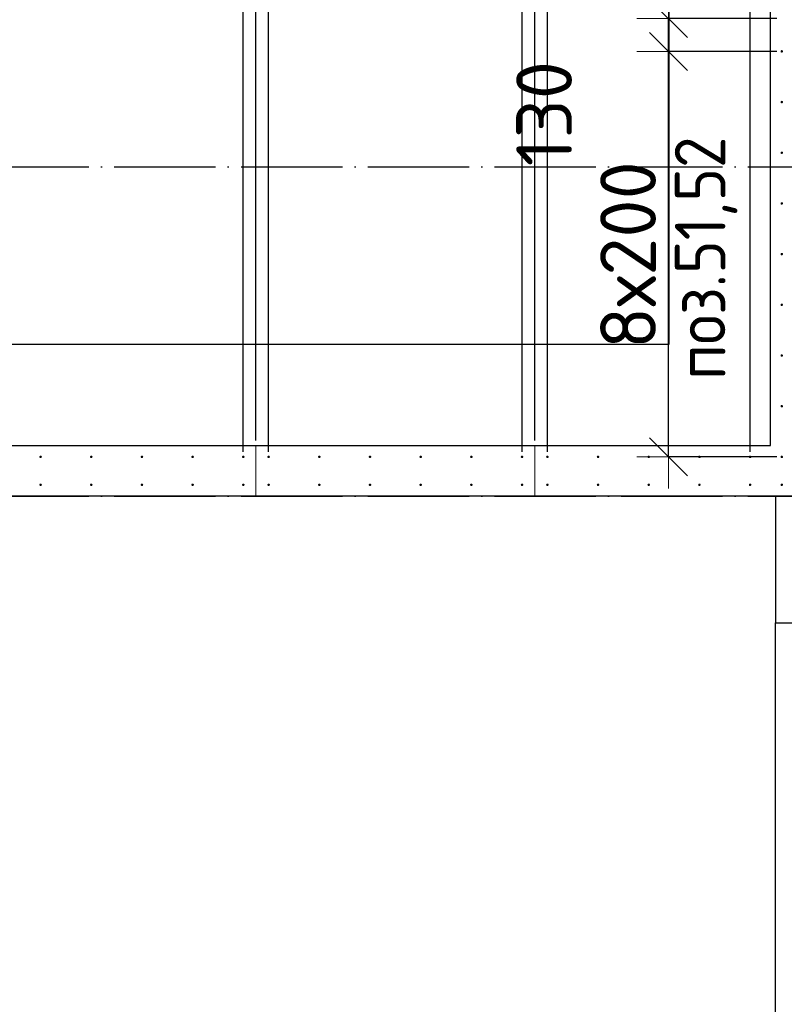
# Model space of a CAD drawing. Header units: millimetres. Extents: x 123094 to 184385, y 26948 to 48500.
# Tile 26 of 108: x 128828 to 131845, y 41895 to 45780. Entities that reach past the tile are written whole.
import ezdxf

# ---------------------------------------------------------------- set-up
doc = ezdxf.new("R2010")
doc.units = ezdxf.units.MM
doc.header["$PDMODE"] = 65
for name, pattern in [('______11', [500, 400, -50, 0, -50]), ('______2', [270, 200, -70]), ('______5', [1100, 800, -100, 100, -100])]:
    doc.linetypes.add(name, pattern=pattern)
for name, color, linetype, lineweight in [('Standard', 7, 'Continuous', 25), ('Арм.стержн. Выпуски', 180, 'Continuous', 35), ('Размерная линия_ общее', 7, 'Continuous', 13), ('Стена_ общее', 7, 'Continuous', 35), ('Фундамент_ общее', 7, 'Continuous', 35)]:
    doc.layers.add(name, color=color, linetype=linetype, lineweight=lineweight)
doc.layers.add('Осевая линия_ общее', color=7, linetype='______5', lineweight=13, true_color=0xa0a0a0)
doc.styles.add('ISOCPEUR', font='ISOCPEUR')
doc.dimstyles.new('DIMSTYLE_3', dxfattribs={"dimtxt": 220, "dimasz": 250, "dimexe": 0, "dimexo": 0, "dimgap": 110, "dimtad": 2, "dimdec": 0, "dimrnd": 5, "dimzin": 12, "dimdsep": 46, "dimtxsty": 'ISOCPEUR', "dimblk1": 'ALL_ML_STRICH', "dimblk2": 'ALL_ML_STRICH', "dimsah": 1, "dimcen": 0, "dimclrd": 7, "dimclre": 256, "dimclrt": 7, "dimadec": 0, "dimazin": 0, "dimtfac": 1, "dimtdec": 0, "dimtix": 1, "dimtmove": 2, "dimatfit": 3, "dimfxl": 0, "dimtzin": 0, "dimlwd": 0, "dimlwe": -3, "dimarcsym": 0})
doc.dimstyles.new('DIMSTYLE_5', dxfattribs={"dimtxt": 220, "dimasz": 250, "dimexe": 0, "dimexo": 0, "dimgap": 110, "dimtad": 2, "dimdec": 0, "dimrnd": 5, "dimzin": 12, "dimdsep": 46, "dimtxsty": 'ISOCPEUR', "dimblk1": 'ALL_ML_STRICH', "dimblk2": 'ALL_ML_STRICH', "dimsah": 1, "dimcen": 0, "dimclrd": 7, "dimclre": 256, "dimclrt": 7, "dimadec": 0, "dimazin": 0, "dimtfac": 1, "dimtdec": 0, "dimtix": 1, "dimtmove": 2, "dimatfit": 3, "dimfxl": 0, "dimtvp": 1.2, "dimtzin": 0, "dimlwd": 0, "dimlwe": -3, "dimarcsym": 0})
doc.dimstyles.new('DIMSTYLE_7', dxfattribs={"dimtxt": 220, "dimasz": 250, "dimexe": 0, "dimexo": 0, "dimgap": 110, "dimtad": 0, "dimdec": 0, "dimrnd": 5, "dimzin": 12, "dimdsep": 46, "dimtxsty": 'ISOCPEUR', "dimblk1": 'ALL_ML_STRICH', "dimblk2": 'ALL_ML_STRICH', "dimsah": 1, "dimcen": 0, "dimclrd": 7, "dimclre": 256, "dimclrt": 7, "dimadec": 0, "dimazin": 0, "dimtfac": 1, "dimtdec": 0, "dimtix": 1, "dimtmove": 2, "dimatfit": 3, "dimfxl": 0, "dimtvp": 1.2, "dimtzin": 0, "dimlwd": 0, "dimlwe": -3, "dimarcsym": 0})

# ---------------------------------------------------------------- blocks, each defined once
blk = doc.blocks.new('ALL_ML_STRICH')
at = {"color": 0, "linetype": 'ByBlock', "lineweight": -2}
for p, q in [((0, -0.5), (0, 0.5)), ((-0.3, -0.3), (0.3, 0.3)), ((-1, 0), (0.5, 0))]:
    blk.add_line(p, q, dxfattribs=at)
blk = doc.blocks.new('*D94')
at = {"layer": 'DEFPOINTS', "color": 7, "linetype": 'Continuous', "lineweight": 13, "transparency": 33554687}
for p in [(131835, 45655), (131388.5, 44055), (131835, 44055)]:
    blk.add_point(p, dxfattribs=at)
at = {"layer": 'Размерная линия_ общее', "color": 253, "linetype": 'Continuous', "lineweight": -2, "true_color": 0xa0a0a0, "transparency": 33554687}
for p, q in [((131815, 45655), (131388.5, 45655)), ((131815, 44055), (131388.5, 44055))]:
    blk.add_line(p, q, dxfattribs=at)
at = {"layer": 'Размерная линия_ общее', "color": 7, "linetype": 'Continuous', "lineweight": -2, "transparency": 33554687}
blk.add_line((131388.5, 44055), (131388.5, 45655), dxfattribs=at)
at = {"layer": 'Размерная линия_ общее', "color": 7, "linetype": 'Continuous', "lineweight": 13, "transparency": 33554687, "xscale": 250, "yscale": 250, "zscale": 250}
for p, rotation in [((131388.5, 45655), 90), ((131388.5, 44055), 270)]:
    blk.add_blockref('ALL_ML_STRICH', p, dxfattribs=dict(at, rotation=rotation))
at = {"layer": 'Размерная линия_ общее', "color": 7, "linetype": 'Continuous', "lineweight": 13, "transparency": 33554687, "insert": (131118.5, 44481), "char_height": 220, "width": 11, "attachment_point": 1, "rotation": 90, "line_spacing_factor": 0.60241, "style": 'ISOCPEUR'}
blk.add_mtext('8х200', dxfattribs=at)
blk = doc.blocks.new('*D95')
at = {"layer": 'DEFPOINTS', "color": 7, "linetype": 'Continuous', "lineweight": 13, "transparency": 33554687}
for p in [(131835, 45785), (131388.5, 45655), (131835, 45655)]:
    blk.add_point(p, dxfattribs=at)
at = {"layer": 'Размерная линия_ общее', "color": 253, "linetype": 'Continuous', "lineweight": -2, "true_color": 0xa0a0a0, "transparency": 33554687}
for p, q in [((131815, 45785), (131388.5, 45785)), ((131815, 45655), (131388.5, 45655))]:
    blk.add_line(p, q, dxfattribs=at)
at = {"layer": 'Размерная линия_ общее', "color": 7, "linetype": 'Continuous', "lineweight": -2, "transparency": 33554687}
blk.add_line((131388.5, 45655), (131388.5, 45785), dxfattribs=at)
at = {"layer": 'Размерная линия_ общее', "color": 7, "linetype": 'Continuous', "lineweight": 13, "transparency": 33554687, "xscale": 250, "yscale": 250, "zscale": 250}
for p, rotation in [((131388.5, 45785), 90), ((131388.5, 45655), 270)]:
    blk.add_blockref('ALL_ML_STRICH', p, dxfattribs=dict(at, rotation=rotation))
at = {"layer": 'Размерная линия_ общее', "color": 7, "linetype": 'Continuous', "lineweight": 13, "transparency": 33554687, "insert": (130897, 45409.2), "char_height": 220, "width": 660, "attachment_point": 5, "rotation": 90, "style": 'ISOCPEUR'}
blk.add_mtext('\\A1;{130}', dxfattribs=at)
blk = doc.blocks.new('*D310')
at = {"layer": 'DEFPOINTS', "color": 7, "linetype": 'Continuous', "lineweight": 13, "transparency": 33554687}
for p in [(125510, 46497.3), (125510, 44055), (129710, 44055)]:
    blk.add_point(p, dxfattribs=at)
at = {"layer": 'Размерная линия_ общее', "color": 253, "linetype": 'Continuous', "lineweight": -2, "true_color": 0xa0a0a0, "transparency": 33554687}
for p, q in [((125510, 44075), (125510, 46497.3)), ((129710, 44075), (129710, 46497.3))]:
    blk.add_line(p, q, dxfattribs=at)
at = {"layer": 'Размерная линия_ общее', "color": 7, "linetype": 'Continuous', "lineweight": -2, "transparency": 33554687}
blk.add_line((125510, 46497.3), (129710, 46497.3), dxfattribs=at)
at = {"layer": 'Размерная линия_ общее', "color": 7, "linetype": 'Continuous', "lineweight": 13, "transparency": 33554687, "xscale": 250, "yscale": 250, "zscale": 250, "rotation": 180}
blk.add_blockref('ALL_ML_STRICH', (125510, 46497.3), dxfattribs=at)
at = {"layer": 'Размерная линия_ общее', "color": 7, "linetype": 'Continuous', "lineweight": 13, "transparency": 33554687, "xscale": 250, "yscale": 250, "zscale": 250}
blk.add_blockref('ALL_ML_STRICH', (129710, 46497.3), dxfattribs=at)
at = {"layer": 'Размерная линия_ общее', "color": 7, "linetype": 'Continuous', "lineweight": 13, "transparency": 33554687, "insert": (126785, 46767.3), "char_height": 220, "width": 11, "attachment_point": 1, "line_spacing_factor": 0.60241, "style": 'ISOCPEUR'}
blk.add_mtext('21х200=4200', dxfattribs=at)
blk = doc.blocks.new('*D311')
at = {"layer": 'DEFPOINTS', "color": 7, "linetype": 'Continuous', "lineweight": 13, "transparency": 33554687}
for p in [(129710, 46497.3), (129760, 44100), (129710, 44055)]:
    blk.add_point(p, dxfattribs=at)
at = {"layer": 'Размерная линия_ общее', "color": 253, "linetype": 'Continuous', "lineweight": -2, "true_color": 0xa0a0a0, "transparency": 33554687}
for p, q in [((129710, 44075), (129710, 46497.3)), ((129760, 44120), (129760, 46497.3))]:
    blk.add_line(p, q, dxfattribs=at)
at = {"layer": 'Размерная линия_ общее', "color": 7, "linetype": 'Continuous', "lineweight": -2, "transparency": 33554687}
blk.add_line((129710, 46497.3), (129760, 46497.3), dxfattribs=at)
at = {"layer": 'Размерная линия_ общее', "color": 7, "linetype": 'Continuous', "lineweight": 13, "transparency": 33554687, "xscale": 250, "yscale": 250, "zscale": 250}
blk.add_blockref('ALL_ML_STRICH', (129760, 46497.3), dxfattribs=at)
at = {"layer": 'Размерная линия_ общее', "color": 7, "linetype": 'Continuous', "lineweight": 13, "transparency": 33554687, "xscale": 250, "yscale": 250, "zscale": 250, "rotation": 180}
blk.add_blockref('ALL_ML_STRICH', (129710, 46497.3), dxfattribs=at)
at = {"layer": 'Размерная линия_ общее', "color": 7, "linetype": 'Continuous', "lineweight": 13, "transparency": 33554687, "insert": (129500.4, 47040.8), "char_height": 220, "width": 440, "attachment_point": 5, "style": 'ISOCPEUR'}
blk.add_mtext('\\A1;{50}', dxfattribs=at)
blk = doc.blocks.new('*D312')
at = {"layer": 'DEFPOINTS', "color": 7, "linetype": 'Continuous', "lineweight": 13, "transparency": 33554687}
for p in [(129760, 46497.3), (129760, 44100), (129810, 44055)]:
    blk.add_point(p, dxfattribs=at)
at = {"layer": 'Размерная линия_ общее', "color": 253, "linetype": 'Continuous', "lineweight": -2, "true_color": 0xa0a0a0, "transparency": 33554687}
for p, q in [((129760, 44120), (129760, 46497.3)), ((129810, 44075), (129810, 46497.3))]:
    blk.add_line(p, q, dxfattribs=at)
at = {"layer": 'Размерная линия_ общее', "color": 7, "linetype": 'Continuous', "lineweight": -2, "transparency": 33554687}
blk.add_line((129760, 46497.3), (129810, 46497.3), dxfattribs=at)
at = {"layer": 'Размерная линия_ общее', "color": 7, "linetype": 'Continuous', "lineweight": 13, "transparency": 33554687, "xscale": 250, "yscale": 250, "zscale": 250}
blk.add_blockref('ALL_ML_STRICH', (129810, 46497.3), dxfattribs=at)
at = {"layer": 'Размерная линия_ общее', "color": 7, "linetype": 'Continuous', "lineweight": 13, "transparency": 33554687, "xscale": 250, "yscale": 250, "zscale": 250, "rotation": 180}
blk.add_blockref('ALL_ML_STRICH', (129760, 46497.3), dxfattribs=at)
at = {"layer": 'Размерная линия_ общее', "color": 7, "linetype": 'Continuous', "lineweight": 13, "transparency": 33554687, "insert": (130019.9, 47015), "char_height": 220, "width": 440, "attachment_point": 5, "style": 'ISOCPEUR'}
blk.add_mtext('\\A1;{50}', dxfattribs=at)
blk = doc.blocks.new('*D313')
at = {"layer": 'DEFPOINTS', "color": 7, "linetype": 'Continuous', "lineweight": 13, "transparency": 33554687}
for p in [(129810, 46497.3), (129810, 44055), (130810, 44055)]:
    blk.add_point(p, dxfattribs=at)
at = {"layer": 'Размерная линия_ общее', "color": 253, "linetype": 'Continuous', "lineweight": -2, "true_color": 0xa0a0a0, "transparency": 33554687}
for p, q in [((129810, 44075), (129810, 46497.3)), ((130810, 44075), (130810, 46497.3))]:
    blk.add_line(p, q, dxfattribs=at)
at = {"layer": 'Размерная линия_ общее', "color": 7, "linetype": 'Continuous', "lineweight": -2, "transparency": 33554687}
blk.add_line((129810, 46497.3), (130810, 46497.3), dxfattribs=at)
at = {"layer": 'Размерная линия_ общее', "color": 7, "linetype": 'Continuous', "lineweight": 13, "transparency": 33554687, "xscale": 250, "yscale": 250, "zscale": 250, "rotation": 180}
blk.add_blockref('ALL_ML_STRICH', (129810, 46497.3), dxfattribs=at)
at = {"layer": 'Размерная линия_ общее', "color": 7, "linetype": 'Continuous', "lineweight": 13, "transparency": 33554687, "xscale": 250, "yscale": 250, "zscale": 250}
blk.add_blockref('ALL_ML_STRICH', (130810, 46497.3), dxfattribs=at)
at = {"layer": 'Размерная линия_ общее', "color": 7, "linetype": 'Continuous', "lineweight": 13, "transparency": 33554687, "insert": (129936, 46767.3), "char_height": 220, "width": 11, "attachment_point": 1, "line_spacing_factor": 0.60241, "style": 'ISOCPEUR'}
blk.add_mtext('5х200', dxfattribs=at)
blk = doc.blocks.new('*D314')
at = {"layer": 'DEFPOINTS', "color": 7, "linetype": 'Continuous', "lineweight": 13, "transparency": 33554687}
for p in [(130810, 46497.3), (130860, 44100), (130810, 44055)]:
    blk.add_point(p, dxfattribs=at)
at = {"layer": 'Размерная линия_ общее', "color": 253, "linetype": 'Continuous', "lineweight": -2, "true_color": 0xa0a0a0, "transparency": 33554687}
for p, q in [((130810, 44075), (130810, 46497.3)), ((130860, 44120), (130860, 46497.3))]:
    blk.add_line(p, q, dxfattribs=at)
at = {"layer": 'Размерная линия_ общее', "color": 7, "linetype": 'Continuous', "lineweight": -2, "transparency": 33554687}
blk.add_line((130810, 46497.3), (130860, 46497.3), dxfattribs=at)
at = {"layer": 'Размерная линия_ общее', "color": 7, "linetype": 'Continuous', "lineweight": 13, "transparency": 33554687, "xscale": 250, "yscale": 250, "zscale": 250}
blk.add_blockref('ALL_ML_STRICH', (130860, 46497.3), dxfattribs=at)
at = {"layer": 'Размерная линия_ общее', "color": 7, "linetype": 'Continuous', "lineweight": 13, "transparency": 33554687, "xscale": 250, "yscale": 250, "zscale": 250, "rotation": 180}
blk.add_blockref('ALL_ML_STRICH', (130810, 46497.3), dxfattribs=at)
at = {"layer": 'Размерная линия_ общее', "color": 7, "linetype": 'Continuous', "lineweight": 13, "transparency": 33554687, "insert": (130589.7, 47040.8), "char_height": 220, "width": 440, "attachment_point": 5, "style": 'ISOCPEUR'}
blk.add_mtext('\\A1;{50}', dxfattribs=at)
blk = doc.blocks.new('*D315')
at = {"layer": 'DEFPOINTS', "color": 7, "linetype": 'Continuous', "lineweight": 13, "transparency": 33554687}
for p in [(130860, 46497.3), (130860, 44100), (130910, 44055)]:
    blk.add_point(p, dxfattribs=at)
at = {"layer": 'Размерная линия_ общее', "color": 253, "linetype": 'Continuous', "lineweight": -2, "true_color": 0xa0a0a0, "transparency": 33554687}
for p, q in [((130860, 44120), (130860, 46497.3)), ((130910, 44075), (130910, 46497.3))]:
    blk.add_line(p, q, dxfattribs=at)
at = {"layer": 'Размерная линия_ общее', "color": 7, "linetype": 'Continuous', "lineweight": -2, "transparency": 33554687}
blk.add_line((130860, 46497.3), (130910, 46497.3), dxfattribs=at)
at = {"layer": 'Размерная линия_ общее', "color": 7, "linetype": 'Continuous', "lineweight": 13, "transparency": 33554687, "xscale": 250, "yscale": 250, "zscale": 250}
blk.add_blockref('ALL_ML_STRICH', (130910, 46497.3), dxfattribs=at)
at = {"layer": 'Размерная линия_ общее', "color": 7, "linetype": 'Continuous', "lineweight": 13, "transparency": 33554687, "xscale": 250, "yscale": 250, "zscale": 250, "rotation": 180}
blk.add_blockref('ALL_ML_STRICH', (130860, 46497.3), dxfattribs=at)
at = {"layer": 'Размерная линия_ общее', "color": 7, "linetype": 'Continuous', "lineweight": 13, "transparency": 33554687, "insert": (131183.1, 47004.6), "char_height": 220, "width": 440, "attachment_point": 5, "style": 'ISOCPEUR'}
blk.add_mtext('\\A1;{50}', dxfattribs=at)
blk = doc.blocks.new('*D316')
at = {"layer": 'DEFPOINTS', "color": 7, "linetype": 'Continuous', "lineweight": 13, "transparency": 33554687}
for p in [(130910, 46497.3), (130910, 44055), (131710, 44055)]:
    blk.add_point(p, dxfattribs=at)
at = {"layer": 'Размерная линия_ общее', "color": 253, "linetype": 'Continuous', "lineweight": -2, "true_color": 0xa0a0a0, "transparency": 33554687}
for p, q in [((130910, 44075), (130910, 46497.3)), ((131710, 44075), (131710, 46497.3))]:
    blk.add_line(p, q, dxfattribs=at)
at = {"layer": 'Размерная линия_ общее', "color": 7, "linetype": 'Continuous', "lineweight": -2, "transparency": 33554687}
blk.add_line((130910, 46497.3), (131710, 46497.3), dxfattribs=at)
at = {"layer": 'Размерная линия_ общее', "color": 7, "linetype": 'Continuous', "lineweight": 13, "transparency": 33554687, "xscale": 250, "yscale": 250, "zscale": 250, "rotation": 180}
blk.add_blockref('ALL_ML_STRICH', (130910, 46497.3), dxfattribs=at)
at = {"layer": 'Размерная линия_ общее', "color": 7, "linetype": 'Continuous', "lineweight": 13, "transparency": 33554687, "xscale": 250, "yscale": 250, "zscale": 250}
blk.add_blockref('ALL_ML_STRICH', (131710, 46497.3), dxfattribs=at)
at = {"layer": 'Размерная линия_ общее', "color": 7, "linetype": 'Continuous', "lineweight": 13, "transparency": 33554687, "insert": (131321, 46657.3), "char_height": 220, "width": 660, "attachment_point": 5, "style": 'ISOCPEUR'}
blk.add_mtext('\\A1;{800}', dxfattribs=at)
blk = doc.blocks.new('*D317')
at = {"layer": 'DEFPOINTS', "color": 7, "linetype": 'Continuous', "lineweight": 13, "transparency": 33554687}
for p in [(131710, 46497.3), (131835, 45895), (131710, 44055)]:
    blk.add_point(p, dxfattribs=at)
at = {"layer": 'Размерная линия_ общее', "color": 253, "linetype": 'Continuous', "lineweight": -2, "true_color": 0xa0a0a0, "transparency": 33554687}
for p, q in [((131710, 44075), (131710, 46497.3)), ((131835, 45915), (131835, 46497.3))]:
    blk.add_line(p, q, dxfattribs=at)
at = {"layer": 'Размерная линия_ общее', "color": 7, "linetype": 'Continuous', "lineweight": -2, "transparency": 33554687}
blk.add_line((131710, 46497.3), (131835, 46497.3), dxfattribs=at)
at = {"layer": 'Размерная линия_ общее', "color": 7, "linetype": 'Continuous', "lineweight": 13, "transparency": 33554687, "xscale": 250, "yscale": 250, "zscale": 250, "rotation": 180}
blk.add_blockref('ALL_ML_STRICH', (131710, 46497.3), dxfattribs=at)
at = {"layer": 'Размерная линия_ общее', "color": 7, "linetype": 'Continuous', "lineweight": 13, "transparency": 33554687, "xscale": 250, "yscale": 250, "zscale": 250}
blk.add_blockref('ALL_ML_STRICH', (131835, 46497.3), dxfattribs=at)
at = {"layer": 'Размерная линия_ общее', "color": 7, "linetype": 'Continuous', "lineweight": 13, "transparency": 33554687, "insert": (131521.8, 46270.4), "char_height": 220, "width": 660, "attachment_point": 5, "style": 'ISOCPEUR'}
blk.add_mtext('\\A1;{125}', dxfattribs=at)

msp = doc.modelspace()

# ---------------------------------------------------------------- hatches: boundary and pattern name
at = {"layer": 'Арм.стержн. Выпуски', "linetype": 'Continuous', "lineweight": 35, "transparency": 33554687}
for points in [[(131840, 45655), (131839.6, 45656.9), (131838.5, 45658.5), (131836.9, 45659.6), (131835, 45660), (131833.1, 45659.6), (131831.5, 45658.5), (131830.4, 45656.9), (131830, 45655), (131830.4, 45653.1), (131831.5, 45651.5), (131833.1, 45650.4), (131835, 45650), (131836.9, 45650.4), (131838.5, 45651.5), (131839.6, 45653.1)], [(131840, 45455), (131839.6, 45456.9), (131838.5, 45458.5), (131836.9, 45459.6), (131835, 45460), (131833.1, 45459.6), (131831.5, 45458.5), (131830.4, 45456.9), (131830, 45455), (131830.4, 45453.1), (131831.5, 45451.5), (131833.1, 45450.4), (131835, 45450), (131836.9, 45450.4), (131838.5, 45451.5), (131839.6, 45453.1)], [(131840, 45255), (131839.6, 45256.9), (131838.5, 45258.5), (131836.9, 45259.6), (131835, 45260), (131833.1, 45259.6), (131831.5, 45258.5), (131830.4, 45256.9), (131830, 45255), (131830.4, 45253.1), (131831.5, 45251.5), (131833.1, 45250.4), (131835, 45250), (131836.9, 45250.4), (131838.5, 45251.5), (131839.6, 45253.1)], [(131840, 45055), (131839.6, 45056.9), (131838.5, 45058.5), (131836.9, 45059.6), (131835, 45060), (131833.1, 45059.6), (131831.5, 45058.5), (131830.4, 45056.9), (131830, 45055), (131830.4, 45053.1), (131831.5, 45051.5), (131833.1, 45050.4), (131835, 45050), (131836.9, 45050.4), (131838.5, 45051.5), (131839.6, 45053.1)], [(131840, 44855), (131839.6, 44856.9), (131838.5, 44858.5), (131836.9, 44859.6), (131835, 44860), (131833.1, 44859.6), (131831.5, 44858.5), (131830.4, 44856.9), (131830, 44855), (131830.4, 44853.1), (131831.5, 44851.5), (131833.1, 44850.4), (131835, 44850), (131836.9, 44850.4), (131838.5, 44851.5), (131839.6, 44853.1)], [(131840, 44655), (131839.6, 44656.9), (131838.5, 44658.5), (131836.9, 44659.6), (131835, 44660), (131833.1, 44659.6), (131831.5, 44658.5), (131830.4, 44656.9), (131830, 44655), (131830.4, 44653.1), (131831.5, 44651.5), (131833.1, 44650.4), (131835, 44650), (131836.9, 44650.4), (131838.5, 44651.5), (131839.6, 44653.1)], [(131840, 44455), (131839.6, 44456.9), (131838.5, 44458.5), (131836.9, 44459.6), (131835, 44460), (131833.1, 44459.6), (131831.5, 44458.5), (131830.4, 44456.9), (131830, 44455), (131830.4, 44453.1), (131831.5, 44451.5), (131833.1, 44450.4), (131835, 44450), (131836.9, 44450.4), (131838.5, 44451.5), (131839.6, 44453.1)], [(131840, 44255), (131839.6, 44256.9), (131838.5, 44258.5), (131836.9, 44259.6), (131835, 44260), (131833.1, 44259.6), (131831.5, 44258.5), (131830.4, 44256.9), (131830, 44255), (131830.4, 44253.1), (131831.5, 44251.5), (131833.1, 44250.4), (131835, 44250), (131836.9, 44250.4), (131838.5, 44251.5), (131839.6, 44253.1)], [(128915, 44055), (128914.6, 44056.9), (128913.5, 44058.5), (128911.9, 44059.6), (128910, 44060), (128908.1, 44059.6), (128906.5, 44058.5), (128905.4, 44056.9), (128905, 44055), (128905.4, 44053.1), (128906.5, 44051.5), (128908.1, 44050.4), (128910, 44050), (128911.9, 44050.4), (128913.5, 44051.5), (128914.6, 44053.1)], [(129115, 44055), (129114.6, 44056.9), (129113.5, 44058.5), (129111.9, 44059.6), (129110, 44060), (129108.1, 44059.6), (129106.5, 44058.5), (129105.4, 44056.9), (129105, 44055), (129105.4, 44053.1), (129106.5, 44051.5), (129108.1, 44050.4), (129110, 44050), (129111.9, 44050.4), (129113.5, 44051.5), (129114.6, 44053.1)], [(129315, 44055), (129314.6, 44056.9), (129313.5, 44058.5), (129311.9, 44059.6), (129310, 44060), (129308.1, 44059.6), (129306.5, 44058.5), (129305.4, 44056.9), (129305, 44055), (129305.4, 44053.1), (129306.5, 44051.5), (129308.1, 44050.4), (129310, 44050), (129311.9, 44050.4), (129313.5, 44051.5), (129314.6, 44053.1)], [(129515, 44055), (129514.6, 44056.9), (129513.5, 44058.5), (129511.9, 44059.6), (129510, 44060), (129508.1, 44059.6), (129506.5, 44058.5), (129505.4, 44056.9), (129505, 44055), (129505.4, 44053.1), (129506.5, 44051.5), (129508.1, 44050.4), (129510, 44050), (129511.9, 44050.4), (129513.5, 44051.5), (129514.6, 44053.1)], [(129715, 44055), (129714.6, 44056.9), (129713.5, 44058.5), (129711.9, 44059.6), (129710, 44060), (129708.1, 44059.6), (129706.5, 44058.5), (129705.4, 44056.9), (129705, 44055), (129705.4, 44053.1), (129706.5, 44051.5), (129708.1, 44050.4), (129710, 44050), (129711.9, 44050.4), (129713.5, 44051.5), (129714.6, 44053.1)], [(129815, 44055), (129814.6, 44056.9), (129813.5, 44058.5), (129811.9, 44059.6), (129810, 44060), (129808.1, 44059.6), (129806.5, 44058.5), (129805.4, 44056.9), (129805, 44055), (129805.4, 44053.1), (129806.5, 44051.5), (129808.1, 44050.4), (129810, 44050), (129811.9, 44050.4), (129813.5, 44051.5), (129814.6, 44053.1)], [(130015, 44055), (130014.6, 44056.9), (130013.5, 44058.5), (130011.9, 44059.6), (130010, 44060), (130008.1, 44059.6), (130006.5, 44058.5), (130005.4, 44056.9), (130005, 44055), (130005.4, 44053.1), (130006.5, 44051.5), (130008.1, 44050.4), (130010, 44050), (130011.9, 44050.4), (130013.5, 44051.5), (130014.6, 44053.1)], [(130215, 44055), (130214.6, 44056.9), (130213.5, 44058.5), (130211.9, 44059.6), (130210, 44060), (130208.1, 44059.6), (130206.5, 44058.5), (130205.4, 44056.9), (130205, 44055), (130205.4, 44053.1), (130206.5, 44051.5), (130208.1, 44050.4), (130210, 44050), (130211.9, 44050.4), (130213.5, 44051.5), (130214.6, 44053.1)], [(130415, 44055), (130414.6, 44056.9), (130413.5, 44058.5), (130411.9, 44059.6), (130410, 44060), (130408.1, 44059.6), (130406.5, 44058.5), (130405.4, 44056.9), (130405, 44055), (130405.4, 44053.1), (130406.5, 44051.5), (130408.1, 44050.4), (130410, 44050), (130411.9, 44050.4), (130413.5, 44051.5), (130414.6, 44053.1)], [(130615, 44055), (130614.6, 44056.9), (130613.5, 44058.5), (130611.9, 44059.6), (130610, 44060), (130608.1, 44059.6), (130606.5, 44058.5), (130605.4, 44056.9), (130605, 44055), (130605.4, 44053.1), (130606.5, 44051.5), (130608.1, 44050.4), (130610, 44050), (130611.9, 44050.4), (130613.5, 44051.5), (130614.6, 44053.1)], [(130815, 44055), (130814.6, 44056.9), (130813.5, 44058.5), (130811.9, 44059.6), (130810, 44060), (130808.1, 44059.6), (130806.5, 44058.5), (130805.4, 44056.9), (130805, 44055), (130805.4, 44053.1), (130806.5, 44051.5), (130808.1, 44050.4), (130810, 44050), (130811.9, 44050.4), (130813.5, 44051.5), (130814.6, 44053.1)], [(130915, 44055), (130914.6, 44056.9), (130913.5, 44058.5), (130911.9, 44059.6), (130910, 44060), (130908.1, 44059.6), (130906.5, 44058.5), (130905.4, 44056.9), (130905, 44055), (130905.4, 44053.1), (130906.5, 44051.5), (130908.1, 44050.4), (130910, 44050), (130911.9, 44050.4), (130913.5, 44051.5), (130914.6, 44053.1)], [(131115, 44055), (131114.6, 44056.9), (131113.5, 44058.5), (131111.9, 44059.6), (131110, 44060), (131108.1, 44059.6), (131106.5, 44058.5), (131105.4, 44056.9), (131105, 44055), (131105.4, 44053.1), (131106.5, 44051.5), (131108.1, 44050.4), (131110, 44050), (131111.9, 44050.4), (131113.5, 44051.5), (131114.6, 44053.1)], [(131315, 44055), (131314.6, 44056.9), (131313.5, 44058.5), (131311.9, 44059.6), (131310, 44060), (131308.1, 44059.6), (131306.5, 44058.5), (131305.4, 44056.9), (131305, 44055), (131305.4, 44053.1), (131306.5, 44051.5), (131308.1, 44050.4), (131310, 44050), (131311.9, 44050.4), (131313.5, 44051.5), (131314.6, 44053.1)], [(131515, 44055), (131514.6, 44056.9), (131513.5, 44058.5), (131511.9, 44059.6), (131510, 44060), (131508.1, 44059.6), (131506.5, 44058.5), (131505.4, 44056.9), (131505, 44055), (131505.4, 44053.1), (131506.5, 44051.5), (131508.1, 44050.4), (131510, 44050), (131511.9, 44050.4), (131513.5, 44051.5), (131514.6, 44053.1)], [(131715, 44055), (131714.6, 44056.9), (131713.5, 44058.5), (131711.9, 44059.6), (131710, 44060), (131708.1, 44059.6), (131706.5, 44058.5), (131705.4, 44056.9), (131705, 44055), (131705.4, 44053.1), (131706.5, 44051.5), (131708.1, 44050.4), (131710, 44050), (131711.9, 44050.4), (131713.5, 44051.5), (131714.6, 44053.1)], [(131840, 44055), (131839.6, 44056.9), (131838.5, 44058.5), (131836.9, 44059.6), (131835, 44060), (131833.1, 44059.6), (131831.5, 44058.5), (131830.4, 44056.9), (131830, 44055), (131830.4, 44053.1), (131831.5, 44051.5), (131833.1, 44050.4), (131835, 44050), (131836.9, 44050.4), (131838.5, 44051.5), (131839.6, 44053.1)], [(128915, 43945), (128914.6, 43946.9), (128913.5, 43948.5), (128911.9, 43949.6), (128910, 43950), (128908.1, 43949.6), (128906.5, 43948.5), (128905.4, 43946.9), (128905, 43945), (128905.4, 43943.1), (128906.5, 43941.5), (128908.1, 43940.4), (128910, 43940), (128911.9, 43940.4), (128913.5, 43941.5), (128914.6, 43943.1)], [(129115, 43945), (129114.6, 43946.9), (129113.5, 43948.5), (129111.9, 43949.6), (129110, 43950), (129108.1, 43949.6), (129106.5, 43948.5), (129105.4, 43946.9), (129105, 43945), (129105.4, 43943.1), (129106.5, 43941.5), (129108.1, 43940.4), (129110, 43940), (129111.9, 43940.4), (129113.5, 43941.5), (129114.6, 43943.1)], [(129315, 43945), (129314.6, 43946.9), (129313.5, 43948.5), (129311.9, 43949.6), (129310, 43950), (129308.1, 43949.6), (129306.5, 43948.5), (129305.4, 43946.9), (129305, 43945), (129305.4, 43943.1), (129306.5, 43941.5), (129308.1, 43940.4), (129310, 43940), (129311.9, 43940.4), (129313.5, 43941.5), (129314.6, 43943.1)], [(129515, 43945), (129514.6, 43946.9), (129513.5, 43948.5), (129511.9, 43949.6), (129510, 43950), (129508.1, 43949.6), (129506.5, 43948.5), (129505.4, 43946.9), (129505, 43945), (129505.4, 43943.1), (129506.5, 43941.5), (129508.1, 43940.4), (129510, 43940), (129511.9, 43940.4), (129513.5, 43941.5), (129514.6, 43943.1)], [(129715, 43945), (129714.6, 43946.9), (129713.5, 43948.5), (129711.9, 43949.6), (129710, 43950), (129708.1, 43949.6), (129706.5, 43948.5), (129705.4, 43946.9), (129705, 43945), (129705.4, 43943.1), (129706.5, 43941.5), (129708.1, 43940.4), (129710, 43940), (129711.9, 43940.4), (129713.5, 43941.5), (129714.6, 43943.1)], [(129815, 43945), (129814.6, 43946.9), (129813.5, 43948.5), (129811.9, 43949.6), (129810, 43950), (129808.1, 43949.6), (129806.5, 43948.5), (129805.4, 43946.9), (129805, 43945), (129805.4, 43943.1), (129806.5, 43941.5), (129808.1, 43940.4), (129810, 43940), (129811.9, 43940.4), (129813.5, 43941.5), (129814.6, 43943.1)], [(130015, 43945), (130014.6, 43946.9), (130013.5, 43948.5), (130011.9, 43949.6), (130010, 43950), (130008.1, 43949.6), (130006.5, 43948.5), (130005.4, 43946.9), (130005, 43945), (130005.4, 43943.1), (130006.5, 43941.5), (130008.1, 43940.4), (130010, 43940), (130011.9, 43940.4), (130013.5, 43941.5), (130014.6, 43943.1)], [(130215, 43945), (130214.6, 43946.9), (130213.5, 43948.5), (130211.9, 43949.6), (130210, 43950), (130208.1, 43949.6), (130206.5, 43948.5), (130205.4, 43946.9), (130205, 43945), (130205.4, 43943.1), (130206.5, 43941.5), (130208.1, 43940.4), (130210, 43940), (130211.9, 43940.4), (130213.5, 43941.5), (130214.6, 43943.1)], [(130415, 43945), (130414.6, 43946.9), (130413.5, 43948.5), (130411.9, 43949.6), (130410, 43950), (130408.1, 43949.6), (130406.5, 43948.5), (130405.4, 43946.9), (130405, 43945), (130405.4, 43943.1), (130406.5, 43941.5), (130408.1, 43940.4), (130410, 43940), (130411.9, 43940.4), (130413.5, 43941.5), (130414.6, 43943.1)], [(130615, 43945), (130614.6, 43946.9), (130613.5, 43948.5), (130611.9, 43949.6), (130610, 43950), (130608.1, 43949.6), (130606.5, 43948.5), (130605.4, 43946.9), (130605, 43945), (130605.4, 43943.1), (130606.5, 43941.5), (130608.1, 43940.4), (130610, 43940), (130611.9, 43940.4), (130613.5, 43941.5), (130614.6, 43943.1)], [(130815, 43945), (130814.6, 43946.9), (130813.5, 43948.5), (130811.9, 43949.6), (130810, 43950), (130808.1, 43949.6), (130806.5, 43948.5), (130805.4, 43946.9), (130805, 43945), (130805.4, 43943.1), (130806.5, 43941.5), (130808.1, 43940.4), (130810, 43940), (130811.9, 43940.4), (130813.5, 43941.5), (130814.6, 43943.1)], [(130915, 43945), (130914.6, 43946.9), (130913.5, 43948.5), (130911.9, 43949.6), (130910, 43950), (130908.1, 43949.6), (130906.5, 43948.5), (130905.4, 43946.9), (130905, 43945), (130905.4, 43943.1), (130906.5, 43941.5), (130908.1, 43940.4), (130910, 43940), (130911.9, 43940.4), (130913.5, 43941.5), (130914.6, 43943.1)], [(131115, 43945), (131114.6, 43946.9), (131113.5, 43948.5), (131111.9, 43949.6), (131110, 43950), (131108.1, 43949.6), (131106.5, 43948.5), (131105.4, 43946.9), (131105, 43945), (131105.4, 43943.1), (131106.5, 43941.5), (131108.1, 43940.4), (131110, 43940), (131111.9, 43940.4), (131113.5, 43941.5), (131114.6, 43943.1)], [(131315, 43945), (131314.6, 43946.9), (131313.5, 43948.5), (131311.9, 43949.6), (131310, 43950), (131308.1, 43949.6), (131306.5, 43948.5), (131305.4, 43946.9), (131305, 43945), (131305.4, 43943.1), (131306.5, 43941.5), (131308.1, 43940.4), (131310, 43940), (131311.9, 43940.4), (131313.5, 43941.5), (131314.6, 43943.1)], [(131515, 43945), (131514.6, 43946.9), (131513.5, 43948.5), (131511.9, 43949.6), (131510, 43950), (131508.1, 43949.6), (131506.5, 43948.5), (131505.4, 43946.9), (131505, 43945), (131505.4, 43943.1), (131506.5, 43941.5), (131508.1, 43940.4), (131510, 43940), (131511.9, 43940.4), (131513.5, 43941.5), (131514.6, 43943.1)], [(131715, 43945), (131714.6, 43946.9), (131713.5, 43948.5), (131711.9, 43949.6), (131710, 43950), (131708.1, 43949.6), (131706.5, 43948.5), (131705.4, 43946.9), (131705, 43945), (131705.4, 43943.1), (131706.5, 43941.5), (131708.1, 43940.4), (131710, 43940), (131711.9, 43940.4), (131713.5, 43941.5), (131714.6, 43943.1)], [(131840, 43945), (131839.6, 43946.9), (131838.5, 43948.5), (131836.9, 43949.6), (131835, 43950), (131833.1, 43949.6), (131831.5, 43948.5), (131830.4, 43946.9), (131830, 43945), (131830.4, 43943.1), (131831.5, 43941.5), (131833.1, 43940.4), (131835, 43940), (131836.9, 43940.4), (131838.5, 43941.5), (131839.6, 43943.1)]]:
    msp.add_hatch(color=4, dxfattribs=at).paths.add_polyline_path(points)

# ---------------------------------------------------------------- linework, layer by layer
at = {"layer": 'Осевая линия_ общее', "color": 253, "linetype": '______11', "lineweight": -3, "true_color": 0xa0a0a0, "transparency": 33554687}
for p, q in [((125200, 45200), (169325.4, 45200)), ((125200, 43900), (169325.4, 43900))]:
    msp.add_line(p, q, dxfattribs=at)
at = {"layer": 'Стена_ общее', "color": 7, "linetype": 'Continuous', "lineweight": 25, "transparency": 33554687}
for p, q in [((131790, 45740), (131790, 45940)), ((131790, 45740), (131790, 45940)), ((131790, 44100), (131790, 45740)), ((131790, 44100), (131790, 45740)), ((125200, 44100), (131790, 44100)), ((125200, 44100), (131790, 44100)), ((131790, 43900), (125400, 43900)), ((131790, 43900), (125400, 43900)), ((131990, 43900), (131790, 43900)), ((131990, 43900), (131790, 43900)), ((131810, 43900), (131810, 43400)), ((131810, 43900), (131810, 43400)), ((131810, 38320), (131810, 43400)), ((131810, 43400), (131990, 43400)), ((131810, 38320), (131810, 43400)), ((131810, 43400), (131990, 43400))]:
    msp.add_line(p, q, dxfattribs=at)
at = {"layer": 'Стена_ общее', "color": 253, "linetype": '______2', "lineweight": 18, "true_color": 0xababab, "transparency": 33554687}
for p, q in [((129760, 44100), (129760, 43900)), ((129760, 44100), (129760, 43900)), ((130860, 43900), (130860, 44100)), ((130860, 43900), (130860, 44100))]:
    msp.add_line(p, q, dxfattribs=at)
at = {"layer": 'Фундамент_ общее', "color": 7, "lineweight": 25, "transparency": 33554687}
for p, q in [((131390, 44500), (131390, 46340)), ((125200, 44500), (131390, 44500))]:
    msp.add_line(p, q, dxfattribs=at)
at = {"layer": 'Фундамент_ общее', "color": 7, "linetype": 'Continuous', "lineweight": 25, "transparency": 33554687}
for p, q in [((131390, 44500), (131390, 46340)), ((125200, 44500), (131390, 44500))]:
    msp.add_line(p, q, dxfattribs=at)

# ---------------------------------------------------------------- texts
at = {"layer": 'Standard', "color": 7, "linetype": 'Continuous', "lineweight": 13, "transparency": 33554687, "insert": (131659.5, 44358.6), "char_height": 200, "width": 1048.166, "attachment_point": 7, "rotation": 90, "style": 'ISOCPEUR'}
msp.add_mtext('\\A1;{\\fISOCPEUR|i0|b0;\\H200.000000;\\W0.909091;\\C7;поз.51,52}\\P', dxfattribs=at)

# ---------------------------------------------------------------- dimensions: what is measured, and where the dimension line sits
at = {"layer": 'Размерная линия_ общее', "color": 7, "linetype": 'Continuous', "lineweight": 13, "transparency": 33554687}
for base, p1, p2, dimstyle, picture, middle in [((129760, 46497.3), (129710, 44075), (129760, 44120), 'DIMSTYLE_5', '*D311', (129500.4, 47040.8)), ((130860, 46497.3), (130810, 44075), (130860, 44120), 'DIMSTYLE_5', '*D314', (130589.7, 47040.8)), ((129810, 46497.3), (129760, 44120), (129810, 44075), 'DIMSTYLE_5', '*D312', (130019.9, 47015)), ((130910, 46497.3), (130860, 44120), (130910, 44075), 'DIMSTYLE_5', '*D315', (131183.1, 47004.6)), ((131710, 46497.3), (130910, 44075), (131710, 44075), 'DIMSTYLE_3', '*D316', (131321, 46657.3)), ((131835, 46497.3), (131710, 44075), (131835, 45915), 'DIMSTYLE_7', '*D317', (131521.8, 46270.4))]:
    dim = msp.add_linear_dim(base=base, p1=p1, p2=p2, dimstyle=dimstyle, override={"dimpost": '<>', "dimclrd": 7, "dimclre": 253, "dimclrt": 7, "dimlwd": 0, "dimlwe": 65533}, dxfattribs=at)
    dim.commit()
    dim.dimension.update_dxf_attribs({"geometry": picture, "text_midpoint": middle, "dimtype": 160})
for base, p1, p2, text, picture, middle in [((129710, 46497.3), (125510, 44075), (129710, 44075), '21х200=4200', '*D310', (127610, 46607.3)), ((130810, 46497.3), (129810, 44075), (130810, 44075), '5х200', '*D313', (130310, 46607.3))]:
    dim = msp.add_linear_dim(base=base, p1=p1, p2=p2, text=text, dimstyle='DIMSTYLE_3', override={"dimpost": '<>', "dimclrd": 7, "dimclre": 253, "dimclrt": 7, "dimlwd": 0, "dimlwe": 65533}, dxfattribs=at)
    dim.commit()
    dim.dimension.update_dxf_attribs({"geometry": picture, "text_midpoint": middle, "dimtype": 160})
dim = msp.add_linear_dim(base=(131388.5, 45785), p1=(131815, 45655), p2=(131815, 45785), angle=90, dimstyle='DIMSTYLE_5', override={"dimpost": '<>', "dimclrd": 7, "dimclre": 253, "dimclrt": 7, "dimlwd": 0, "dimlwe": 65533}, dxfattribs=at)
dim.commit()
dim.dimension.update_dxf_attribs({"geometry": '*D95', "text_midpoint": (130897, 45409.2), "dimtype": 160})
dim = msp.add_linear_dim(base=(131388.5, 45655), p1=(131815, 44055), p2=(131815, 45655), angle=90, text='8х200', dimstyle='DIMSTYLE_3', override={"dimpost": '<>', "dimclrd": 7, "dimclre": 253, "dimclrt": 7, "dimlwd": 0, "dimlwe": 65533}, dxfattribs=at)
dim.commit()
dim.dimension.update_dxf_attribs({"geometry": '*D94', "text_midpoint": (131278.5, 44855), "dimtype": 160})

doc.saveas('drawing.dxf')
